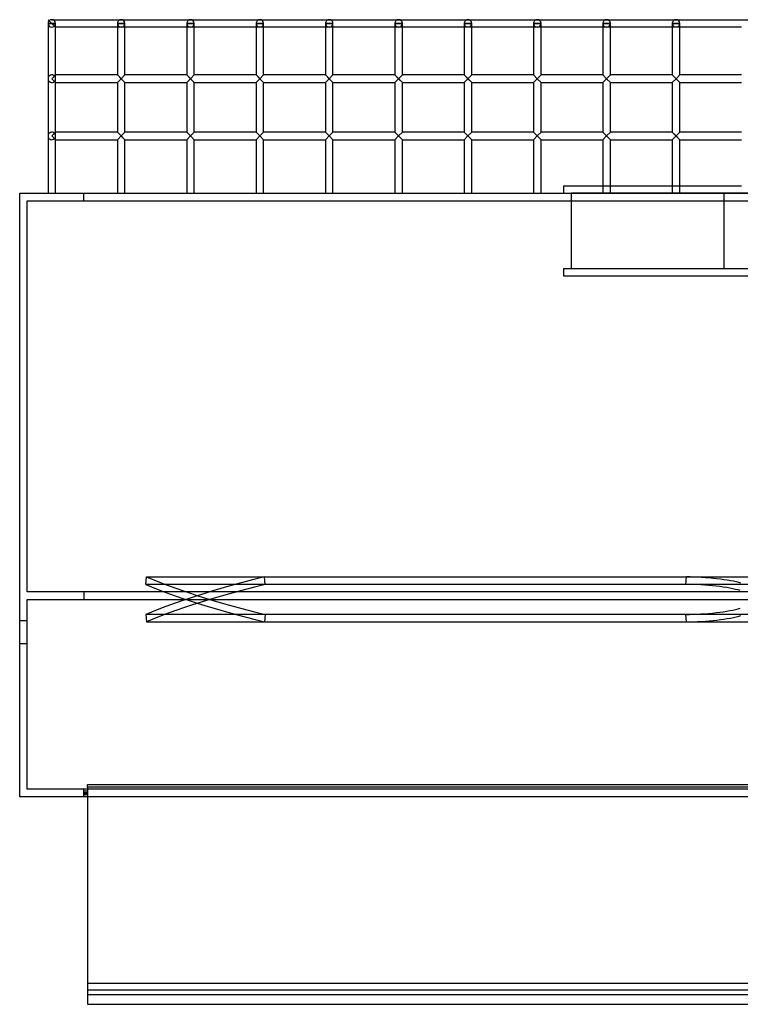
# Model space of a CAD drawing. Header units: millimetres. Extents: x -572 to 572, y -338 to 315.
# Tile 1 of 5: x -572 to -95, y -338 to 315. Entities that reach past the tile are written whole.
import ezdxf

# ---------------------------------------------------------------- set-up
doc = ezdxf.new("R2010")
doc.units = ezdxf.units.MM
doc.layers.add('MAIN-1', color=7, linetype='Continuous')
doc.layers.add('MAIN-2', color=7, linetype='Continuous')

msp = doc.modelspace()

# ---------------------------------------------------------------- linework, layer by layer
at = {"layer": 'MAIN-1'}
for p, q in [((-551.25, 315), (-551.25, 315)), ((-551.25, 315), (-551.25, 315)), ((-551.25, 315), (-551.25, 315)), ((-551.25, 315), (-551.25, 315)), ((-551.25, 315), (-551.25, 315)), ((-551.25, 315), (-551.25, 315)), ((-551.25, 315), (551.25, 315)), ((-553.75, 312.5), (-553.75, 312.5)), ((-553.75, 312.5), (-553.75, 312.5)), ((-553.75, 312.5), (-553.75, 312.5)), ((-553.75, 312.5), (-553.75, 312.5)), ((-553.75, 312.5), (-553.75, 312.5)), ((-553.75, 312.5), (-553.75, 312.5)), ((-553.75, 312.5), (-553.75, 275.9)), ((-553.75, 312.5), (-553.75, 275.9)), ((-553.75, 312.5), (-548.75, 312.5)), ((-548.75, 278.4), (-548.75, 312.5)), ((-548.75, 310), (-548.75, 310)), ((-507.81, 310), (-548.75, 310)), ((-548.75, 278.4), (-548.75, 310)), ((-507.81, 312.5), (-507.81, 278.4)), ((-507.81, 312.5), (-502.81, 312.5)), ((-502.81, 278.4), (-502.81, 312.5)), ((-461.87, 310), (-502.81, 310)), ((-461.87, 312.5), (-461.87, 278.4)), ((-461.87, 312.5), (-456.88, 312.5)), ((-456.88, 278.4), (-456.88, 312.5)), ((-415.94, 310), (-456.88, 310)), ((-415.94, 312.5), (-415.94, 278.4)), ((-415.94, 312.5), (-410.94, 312.5)), ((-410.94, 278.4), (-410.94, 312.5)), ((-370, 310), (-410.94, 310)), ((-370, 312.5), (-370, 278.4)), ((-370, 312.5), (-365, 312.5)), ((-365, 278.4), (-365, 312.5)), ((-324.06, 310), (-365, 310)), ((-324.06, 312.5), (-324.06, 278.4)), ((-324.06, 312.5), (-319.06, 312.5)), ((-319.06, 278.4), (-319.06, 312.5)), ((-278.12, 310), (-319.06, 310)), ((-278.12, 312.5), (-278.12, 278.4)), ((-278.12, 312.5), (-273.13, 312.5)), ((-273.13, 278.4), (-273.13, 312.5)), ((-232.19, 310), (-273.13, 310)), ((-232.19, 312.5), (-232.19, 278.4)), ((-232.19, 312.5), (-227.19, 312.5)), ((-227.19, 278.4), (-227.19, 312.5)), ((-186.25, 310), (-227.19, 310)), ((-186.25, 312.5), (-186.25, 278.4)), ((-186.25, 312.5), (-181.25, 312.5)), ((-181.25, 278.4), (-181.25, 312.5)), ((-140.31, 310), (-181.25, 310)), ((-140.31, 312.5), (-140.31, 278.4)), ((-140.31, 312.5), (-135.31, 312.5)), ((-135.31, 278.4), (-135.31, 312.5)), ((-94.37, 310), (-135.31, 310)), ((-553.75, 275.9), (-553.75, 237.95)), ((-551.25, 275.9), (-548.75, 278.4)), ((-548.75, 273.4), (-551.25, 275.9)), ((-507.81, 278.4), (-548.75, 278.4)), ((-507.81, 278.4), (-502.81, 273.4)), ((-505.31, 275.9), (-507.81, 273.4)), ((-505.31, 275.9), (-502.81, 278.4)), ((-502.81, 273.4), (-505.31, 275.9)), ((-461.87, 278.4), (-502.81, 278.4)), ((-461.87, 278.4), (-456.88, 273.4)), ((-459.38, 275.9), (-461.87, 273.4)), ((-459.38, 275.9), (-456.88, 278.4)), ((-456.88, 273.4), (-459.38, 275.9)), ((-415.94, 278.4), (-456.88, 278.4)), ((-415.94, 278.4), (-410.94, 273.4)), ((-413.44, 275.9), (-415.94, 273.4)), ((-413.44, 275.9), (-410.94, 278.4)), ((-410.94, 273.4), (-413.44, 275.9)), ((-370, 278.4), (-410.94, 278.4)), ((-370, 278.4), (-365, 273.4)), ((-367.5, 275.9), (-370, 273.4)), ((-367.5, 275.9), (-365, 278.4)), ((-365, 273.4), (-367.5, 275.9)), ((-324.06, 278.4), (-365, 278.4)), ((-324.06, 278.4), (-319.06, 273.4)), ((-321.56, 275.9), (-324.06, 273.4)), ((-321.56, 275.9), (-319.06, 278.4)), ((-319.06, 273.4), (-321.56, 275.9)), ((-278.12, 278.4), (-319.06, 278.4)), ((-278.12, 278.4), (-273.13, 273.4)), ((-275.62, 275.9), (-278.12, 273.4)), ((-275.62, 275.9), (-273.13, 278.4)), ((-273.13, 273.4), (-275.62, 275.9)), ((-232.19, 278.4), (-273.13, 278.4)), ((-232.19, 278.4), (-229.69, 275.9)), ((-229.69, 275.9), (-232.19, 273.4)), ((-227.19, 278.4), (-229.69, 275.9)), ((-229.69, 275.9), (-227.19, 273.4)), ((-186.25, 278.4), (-227.19, 278.4)), ((-186.25, 278.4), (-183.75, 275.9)), ((-183.75, 275.9), (-186.25, 273.4)), ((-181.25, 278.4), (-183.75, 275.9)), ((-183.75, 275.9), (-181.25, 273.4)), ((-140.31, 278.4), (-181.25, 278.4)), ((-140.31, 278.4), (-137.81, 275.9)), ((-137.81, 275.9), (-140.31, 273.4)), ((-135.31, 278.4), (-137.81, 275.9)), ((-137.81, 275.9), (-135.31, 273.4)), ((-94.37, 278.4), (-135.31, 278.4)), ((-548.75, 240.45), (-548.75, 273.4)), ((-548.75, 240.45), (-548.75, 273.4)), ((-548.75, 273.4), (-507.81, 273.4)), ((-507.81, 273.4), (-507.81, 240.45)), ((-502.81, 240.45), (-502.81, 273.4)), ((-502.81, 273.4), (-461.87, 273.4)), ((-461.87, 273.4), (-461.87, 240.45)), ((-456.88, 240.45), (-456.88, 273.4)), ((-456.88, 273.4), (-415.94, 273.4)), ((-415.94, 273.4), (-415.94, 240.45)), ((-410.94, 240.45), (-410.94, 273.4)), ((-410.94, 273.4), (-370, 273.4)), ((-370, 273.4), (-370, 240.45)), ((-365, 240.45), (-365, 273.4)), ((-365, 273.4), (-324.06, 273.4)), ((-324.06, 273.4), (-324.06, 240.45)), ((-319.06, 240.45), (-319.06, 273.4)), ((-319.06, 273.4), (-278.12, 273.4)), ((-278.12, 273.4), (-278.12, 240.45)), ((-273.13, 240.45), (-273.13, 273.4)), ((-273.13, 273.4), (-232.19, 273.4)), ((-232.19, 273.4), (-232.19, 240.45)), ((-227.19, 240.45), (-227.19, 273.4)), ((-227.19, 273.4), (-186.25, 273.4)), ((-186.25, 273.4), (-186.25, 240.45)), ((-181.25, 240.45), (-181.25, 273.4)), ((-181.25, 273.4), (-140.31, 273.4)), ((-140.31, 273.4), (-140.31, 240.45)), ((-135.31, 240.45), (-135.31, 273.4)), ((-135.31, 273.4), (-94.37, 273.4)), ((-553.75, 237.95), (-553.75, 200)), ((-551.25, 237.95), (-548.75, 240.45)), ((-551.25, 237.95), (-548.75, 235.45)), ((-507.81, 240.45), (-548.75, 240.45)), ((-548.75, 200), (-548.75, 235.45)), ((-548.75, 200), (-548.75, 235.45)), ((-548.75, 235.45), (-507.81, 235.45)), ((-507.81, 240.45), (-505.31, 237.95)), ((-505.31, 237.95), (-507.81, 235.45)), ((-507.81, 235.45), (-507.81, 200)), ((-505.31, 237.95), (-502.81, 240.45)), ((-505.31, 237.95), (-502.81, 235.45)), ((-461.87, 240.45), (-502.81, 240.45)), ((-502.81, 200), (-502.81, 235.45)), ((-502.81, 235.45), (-461.87, 235.45)), ((-461.87, 240.45), (-459.38, 237.95)), ((-459.38, 237.95), (-461.87, 235.45)), ((-461.87, 235.45), (-461.87, 200)), ((-459.38, 237.95), (-456.88, 240.45)), ((-459.38, 237.95), (-456.88, 235.45)), ((-415.94, 240.45), (-456.88, 240.45)), ((-456.88, 200), (-456.88, 235.45)), ((-456.88, 235.45), (-415.94, 235.45)), ((-415.94, 240.45), (-413.44, 237.95)), ((-413.44, 237.95), (-415.94, 235.45)), ((-415.94, 235.45), (-415.94, 200)), ((-413.44, 237.95), (-410.94, 240.45)), ((-413.44, 237.95), (-410.94, 235.45)), ((-370, 240.45), (-410.94, 240.45)), ((-410.94, 200), (-410.94, 235.45)), ((-410.94, 235.45), (-370, 235.45)), ((-370, 240.45), (-367.5, 237.95)), ((-367.5, 237.95), (-370, 235.45)), ((-370, 235.45), (-370, 200)), ((-367.5, 237.95), (-365, 240.45)), ((-367.5, 237.95), (-365, 235.45)), ((-324.06, 240.45), (-365, 240.45)), ((-365, 200), (-365, 235.45)), ((-365, 235.45), (-324.06, 235.45)), ((-324.06, 240.45), (-321.56, 237.95)), ((-321.56, 237.95), (-324.06, 235.45)), ((-324.06, 235.45), (-324.06, 200)), ((-321.56, 237.95), (-319.06, 240.45)), ((-321.56, 237.95), (-319.06, 235.45)), ((-278.12, 240.45), (-319.06, 240.45)), ((-319.06, 200), (-319.06, 235.45)), ((-319.06, 235.45), (-278.12, 235.45)), ((-278.12, 240.45), (-275.62, 237.95)), ((-275.62, 237.95), (-278.12, 235.45)), ((-278.12, 235.45), (-278.12, 200)), ((-275.62, 237.95), (-273.13, 240.45)), ((-275.62, 237.95), (-273.13, 235.45)), ((-232.19, 240.45), (-273.13, 240.45)), ((-273.13, 200), (-273.13, 235.45)), ((-273.13, 235.45), (-232.19, 235.45)), ((-232.19, 240.45), (-227.19, 235.45)), ((-229.69, 237.95), (-232.19, 235.45)), ((-232.19, 235.45), (-232.19, 200)), ((-229.69, 237.95), (-227.19, 240.45)), ((-227.19, 235.45), (-229.69, 237.95)), ((-186.25, 240.45), (-227.19, 240.45)), ((-227.19, 200), (-227.19, 235.45)), ((-227.19, 235.45), (-186.25, 235.45)), ((-186.25, 240.45), (-181.25, 235.45)), ((-183.75, 237.95), (-186.25, 235.45)), ((-186.25, 235.45), (-186.25, 200)), ((-183.75, 237.95), (-181.25, 240.45)), ((-181.25, 235.45), (-183.75, 237.95)), ((-140.31, 240.45), (-181.25, 240.45)), ((-181.25, 200), (-181.25, 235.45)), ((-181.25, 235.45), (-140.31, 235.45)), ((-140.31, 240.45), (-135.31, 235.45)), ((-137.81, 237.95), (-140.31, 235.45)), ((-140.31, 235.45), (-140.31, 200)), ((-137.81, 237.95), (-135.31, 240.45)), ((-135.31, 235.45), (-137.81, 237.95)), ((-94.37, 240.45), (-135.31, 240.45)), ((-135.31, 200), (-135.31, 235.45)), ((-135.31, 235.45), (-94.37, 235.45)), ((-212, 205), (-186.25, 205)), ((-212, 200), (-212, 205)), ((-181.25, 205), (-140.31, 205)), ((-135.31, 205), (-94.37, 205)), ((-572.5, 200), (572.5, 200)), ((-572.5, -200), (-572.5, 200)), ((572.5, -200), (-572.5, -200)), ((-527.5, -200), (-527.5, -337.53)), ((-527.5, -337.53), (527.5, -337.53))]:
    msp.add_line(p, q, dxfattribs=at)
for centre, start, end in [((-551.25, 312.5), 89.99998, 180.00002), ((-551.25, 312.5), 146.25, 180.00002), ((-551.25, 312.5), 123.75, 134.99997), ((-551.25, 312.5), 0, 89.99998), ((-505.31, 312.5), 89.99998, 180.00002), ((-505.31, 312.5), 0, 89.99998), ((-459.38, 312.5), 89.99998, 180.00002), ((-459.38, 312.5), 0, 89.99998), ((-413.44, 312.5), 89.99998, 180.00002), ((-413.44, 312.5), 0, 89.99998), ((-367.5, 312.5), 89.99998, 180.00002), ((-367.5, 312.5), 0, 89.99998), ((-321.56, 312.5), 89.99998, 180.00002), ((-321.56, 312.5), 0, 89.99998), ((-275.62, 312.5), 89.99998, 180.00002), ((-275.62, 312.5), 0, 89.99998), ((-229.69, 312.5), 89.99998, 180.00002), ((-229.69, 312.5), 0, 89.99998), ((-183.75, 312.5), 89.99998, 180.00002), ((-183.75, 312.5), 0, 89.99998), ((-137.81, 312.5), 89.99998, 180.00002), ((-137.81, 312.5), 0, 89.99998)]:
    msp.add_arc(centre, 2.5, start, end, dxfattribs=at)
at = {"layer": 'MAIN-2'}
for p, q in [((-553.75, 315), (-548.75, 310)), ((-553.75, 315), (-548.75, 310)), ((-551.25, 315), (-551.25, 315)), ((-551.25, 315), (-551.25, 315)), ((-551.25, 315), (-551.25, 315)), ((-551.25, 315), (-551.25, 315)), ((-551.25, 315), (-551.25, 315)), ((-551.25, 315), (-551.25, 315)), ((-553.75, 312.5), (-553.75, 312.5)), ((-553.75, 312.5), (-553.75, 312.5)), ((-553.75, 312.5), (-553.75, 312.5)), ((-553.75, 312.5), (-553.75, 312.5)), ((-553.75, 312.5), (-553.75, 312.5)), ((-553.75, 312.5), (-553.75, 312.5)), ((-553.75, 312.5), (-553.75, 312.5)), ((-553.75, 312.5), (-553.75, 312.5)), ((-553.75, 312.5), (-553.75, 312.5)), ((-553.75, 312.5), (-553.75, 312.5)), ((-553.75, 312.5), (-553.75, 312.5)), ((-553.75, 312.5), (-553.75, 312.5)), ((-553.75, 312.5), (-553.75, 312.5)), ((-548.75, 312.5), (-553.75, 312.5)), ((-548.75, 310), (-549.48, 310.73)), ((-548.75, 310), (-549.48, 310.73)), ((-548.75, 310), (-549.48, 310.73)), ((-548.75, 310), (-549.48, 310.73)), ((-549.48, 310.73), (-548.75, 310)), ((-549.48, 310.73), (-548.75, 310)), ((-549.48, 310.73), (-548.75, 310)), ((-549.48, 310.73), (-548.75, 310)), ((-549.48, 310.73), (-548.75, 310)), ((-549.48, 310.73), (-548.75, 310)), ((-548.75, 312.5), (-548.75, 312.5)), ((-548.75, 312.5), (-548.75, 312.5)), ((-548.75, 312.5), (-548.75, 312.5)), ((-548.75, 312.5), (-548.75, 312.5)), ((-548.75, 312.5), (-548.75, 312.5)), ((-548.75, 312.5), (-548.75, 312.5)), ((-548.75, 312.5), (-548.75, 312.5)), ((-507.81, 312.5), (-507.81, 312.5)), ((-507.81, 312.5), (-507.81, 312.5)), ((-507.81, 312.5), (-507.81, 312.5)), ((-507.81, 312.5), (-507.81, 312.5)), ((-507.81, 312.5), (-507.81, 312.5)), ((-507.81, 312.5), (-507.81, 312.5)), ((-507.81, 312.5), (-507.81, 312.5)), ((-502.81, 312.5), (-507.81, 312.5)), ((-502.81, 310), (-507.81, 310)), ((-502.81, 312.5), (-502.81, 312.5)), ((-502.81, 312.5), (-502.81, 312.5)), ((-502.81, 312.5), (-502.81, 312.5)), ((-502.81, 312.5), (-502.81, 312.5)), ((-502.81, 312.5), (-502.81, 312.5)), ((-502.81, 312.5), (-502.81, 312.5)), ((-502.81, 312.5), (-502.81, 312.5)), ((-461.87, 312.5), (-461.87, 312.5)), ((-461.87, 312.5), (-461.87, 312.5)), ((-461.87, 312.5), (-461.87, 312.5)), ((-461.87, 312.5), (-461.87, 312.5)), ((-461.87, 312.5), (-461.87, 312.5)), ((-461.87, 312.5), (-461.87, 312.5)), ((-461.87, 312.5), (-461.87, 312.5)), ((-456.88, 312.5), (-461.87, 312.5)), ((-456.88, 310), (-461.87, 310)), ((-456.88, 312.5), (-456.88, 312.5)), ((-456.88, 312.5), (-456.88, 312.5)), ((-456.88, 312.5), (-456.88, 312.5)), ((-456.88, 312.5), (-456.88, 312.5)), ((-456.88, 312.5), (-456.88, 312.5)), ((-456.88, 312.5), (-456.88, 312.5)), ((-456.88, 312.5), (-456.88, 312.5)), ((-415.94, 312.5), (-415.94, 312.5)), ((-415.94, 312.5), (-415.94, 312.5)), ((-415.94, 312.5), (-415.94, 312.5)), ((-415.94, 312.5), (-415.94, 312.5)), ((-415.94, 312.5), (-415.94, 312.5)), ((-415.94, 312.5), (-415.94, 312.5)), ((-415.94, 312.5), (-415.94, 312.5)), ((-410.94, 312.5), (-415.94, 312.5)), ((-410.94, 310), (-415.94, 310)), ((-410.94, 312.5), (-410.94, 312.5)), ((-410.94, 312.5), (-410.94, 312.5)), ((-410.94, 312.5), (-410.94, 312.5)), ((-410.94, 312.5), (-410.94, 312.5)), ((-410.94, 312.5), (-410.94, 312.5)), ((-410.94, 312.5), (-410.94, 312.5)), ((-410.94, 312.5), (-410.94, 312.5)), ((-370, 312.5), (-370, 312.5)), ((-370, 312.5), (-370, 312.5)), ((-370, 312.5), (-370, 312.5)), ((-370, 312.5), (-370, 312.5)), ((-370, 312.5), (-370, 312.5)), ((-370, 312.5), (-370, 312.5)), ((-370, 312.5), (-370, 312.5)), ((-365, 312.5), (-370, 312.5)), ((-365, 310), (-370, 310)), ((-365, 312.5), (-365, 312.5)), ((-365, 312.5), (-365, 312.5)), ((-365, 312.5), (-365, 312.5)), ((-365, 312.5), (-365, 312.5)), ((-365, 312.5), (-365, 312.5)), ((-365, 312.5), (-365, 312.5)), ((-365, 312.5), (-365, 312.5)), ((-324.06, 312.5), (-324.06, 312.5)), ((-324.06, 312.5), (-324.06, 312.5)), ((-324.06, 312.5), (-324.06, 312.5)), ((-324.06, 312.5), (-324.06, 312.5)), ((-324.06, 312.5), (-324.06, 312.5)), ((-324.06, 312.5), (-324.06, 312.5)), ((-324.06, 312.5), (-324.06, 312.5)), ((-319.06, 312.5), (-324.06, 312.5)), ((-319.06, 310), (-324.06, 310)), ((-319.06, 312.5), (-319.06, 312.5)), ((-319.06, 312.5), (-319.06, 312.5)), ((-319.06, 312.5), (-319.06, 312.5)), ((-319.06, 312.5), (-319.06, 312.5)), ((-319.06, 312.5), (-319.06, 312.5)), ((-319.06, 312.5), (-319.06, 312.5)), ((-319.06, 312.5), (-319.06, 312.5)), ((-278.12, 312.5), (-278.12, 312.5)), ((-278.12, 312.5), (-278.12, 312.5)), ((-278.12, 312.5), (-278.12, 312.5)), ((-278.12, 312.5), (-278.12, 312.5)), ((-278.12, 312.5), (-278.12, 312.5)), ((-278.12, 312.5), (-278.12, 312.5)), ((-278.12, 312.5), (-278.12, 312.5)), ((-273.13, 312.5), (-278.12, 312.5)), ((-273.13, 310), (-278.12, 310)), ((-273.13, 312.5), (-273.13, 312.5)), ((-273.13, 312.5), (-273.13, 312.5)), ((-273.13, 312.5), (-273.13, 312.5)), ((-273.13, 312.5), (-273.13, 312.5)), ((-273.13, 312.5), (-273.13, 312.5)), ((-273.13, 312.5), (-273.13, 312.5)), ((-273.13, 312.5), (-273.13, 312.5)), ((-232.19, 312.5), (-232.19, 312.5)), ((-232.19, 312.5), (-232.19, 312.5)), ((-232.19, 312.5), (-232.19, 312.5)), ((-232.19, 312.5), (-232.19, 312.5)), ((-232.19, 312.5), (-232.19, 312.5)), ((-232.19, 312.5), (-232.19, 312.5)), ((-232.19, 312.5), (-232.19, 312.5)), ((-227.19, 312.5), (-232.19, 312.5)), ((-227.19, 310), (-232.19, 310)), ((-227.19, 312.5), (-227.19, 312.5)), ((-227.19, 312.5), (-227.19, 312.5)), ((-227.19, 312.5), (-227.19, 312.5)), ((-227.19, 312.5), (-227.19, 312.5)), ((-227.19, 312.5), (-227.19, 312.5)), ((-227.19, 312.5), (-227.19, 312.5)), ((-227.19, 312.5), (-227.19, 312.5)), ((-186.25, 312.5), (-186.25, 312.5)), ((-186.25, 312.5), (-186.25, 312.5)), ((-186.25, 312.5), (-186.25, 312.5)), ((-186.25, 312.5), (-186.25, 312.5)), ((-186.25, 312.5), (-186.25, 312.5)), ((-186.25, 312.5), (-186.25, 312.5)), ((-186.25, 312.5), (-186.25, 312.5)), ((-181.25, 312.5), (-186.25, 312.5)), ((-181.25, 310), (-186.25, 310)), ((-181.25, 312.5), (-181.25, 312.5)), ((-181.25, 312.5), (-181.25, 312.5)), ((-181.25, 312.5), (-181.25, 312.5)), ((-181.25, 312.5), (-181.25, 312.5)), ((-181.25, 312.5), (-181.25, 312.5)), ((-181.25, 312.5), (-181.25, 312.5)), ((-181.25, 312.5), (-181.25, 312.5)), ((-140.31, 312.5), (-140.31, 312.5)), ((-140.31, 312.5), (-140.31, 312.5)), ((-140.31, 312.5), (-140.31, 312.5)), ((-140.31, 312.5), (-140.31, 312.5)), ((-140.31, 312.5), (-140.31, 312.5)), ((-140.31, 312.5), (-140.31, 312.5)), ((-140.31, 312.5), (-140.31, 312.5)), ((-135.31, 312.5), (-140.31, 312.5)), ((-135.31, 310), (-140.31, 310)), ((-135.31, 312.5), (-135.31, 312.5)), ((-135.31, 312.5), (-135.31, 312.5)), ((-135.31, 312.5), (-135.31, 312.5)), ((-135.31, 312.5), (-135.31, 312.5)), ((-135.31, 312.5), (-135.31, 312.5)), ((-135.31, 312.5), (-135.31, 312.5)), ((-135.31, 312.5), (-135.31, 312.5)), ((-553.75, 275.9), (-553.75, 275.9)), ((-553.75, 275.9), (-553.75, 275.9)), ((-553.75, 275.9), (-553.75, 275.9)), ((-553.75, 275.9), (-553.75, 275.9)), ((-553.75, 275.9), (-553.75, 275.9)), ((-553.75, 275.9), (-553.75, 275.9)), ((-553.75, 275.9), (-553.75, 275.9)), ((-548.75, 278.4), (-551.25, 275.9)), ((-551.25, 275.9), (-548.75, 273.4)), ((-549.48, 277.67), (-548.75, 278.4)), ((-548.75, 278.4), (-549.48, 277.67)), ((-548.75, 273.4), (-549.48, 274.13)), ((-549.48, 274.13), (-548.75, 273.4)), ((-548.75, 273.4), (-548.75, 278.4)), ((-548.75, 275.9), (-548.75, 275.9)), ((-548.75, 275.9), (-548.75, 275.9)), ((-548.75, 275.9), (-548.75, 275.9)), ((-548.75, 275.9), (-548.75, 275.9)), ((-548.75, 275.9), (-548.75, 275.9)), ((-548.75, 275.9), (-548.75, 275.9)), ((-548.75, 275.9), (-548.75, 275.9)), ((-505.31, 275.9), (-507.81, 278.4)), ((-507.81, 278.4), (-502.81, 273.4)), ((-505.31, 275.9), (-507.81, 278.4)), ((-505.31, 275.9), (-507.81, 273.4)), ((-507.81, 273.4), (-505.31, 275.9)), ((-507.81, 273.4), (-505.31, 275.9)), ((-502.81, 278.4), (-505.31, 275.9)), ((-505.31, 275.9), (-502.81, 278.4)), ((-502.81, 278.4), (-505.31, 275.9)), ((-502.81, 273.4), (-505.31, 275.9)), ((-505.31, 275.9), (-502.81, 273.4)), ((-505.31, 275.9), (-502.81, 273.4)), ((-459.38, 275.9), (-461.87, 278.4)), ((-461.87, 278.4), (-456.88, 273.4)), ((-459.38, 275.9), (-461.87, 278.4)), ((-459.38, 275.9), (-461.87, 273.4)), ((-461.87, 273.4), (-459.38, 275.9)), ((-461.87, 273.4), (-459.38, 275.9)), ((-456.88, 278.4), (-459.38, 275.9)), ((-459.38, 275.9), (-456.88, 278.4)), ((-456.88, 278.4), (-459.38, 275.9)), ((-456.88, 273.4), (-459.38, 275.9)), ((-459.38, 275.9), (-456.88, 273.4)), ((-459.38, 275.9), (-456.88, 273.4)), ((-413.44, 275.9), (-415.94, 278.4)), ((-415.94, 278.4), (-410.94, 273.4)), ((-413.44, 275.9), (-415.94, 278.4)), ((-413.44, 275.9), (-415.94, 273.4)), ((-415.94, 273.4), (-413.44, 275.9)), ((-415.94, 273.4), (-413.44, 275.9)), ((-410.94, 278.4), (-413.44, 275.9)), ((-413.44, 275.9), (-410.94, 278.4)), ((-410.94, 278.4), (-413.44, 275.9)), ((-410.94, 273.4), (-413.44, 275.9)), ((-413.44, 275.9), (-410.94, 273.4)), ((-413.44, 275.9), (-410.94, 273.4)), ((-367.5, 275.9), (-370, 278.4)), ((-370, 278.4), (-365, 273.4)), ((-367.5, 275.9), (-370, 278.4)), ((-367.5, 275.9), (-370, 273.4)), ((-370, 273.4), (-367.5, 275.9)), ((-370, 273.4), (-367.5, 275.9)), ((-365, 278.4), (-367.5, 275.9)), ((-367.5, 275.9), (-365, 278.4)), ((-365, 278.4), (-367.5, 275.9)), ((-365, 273.4), (-367.5, 275.9)), ((-367.5, 275.9), (-365, 273.4)), ((-367.5, 275.9), (-365, 273.4)), ((-321.56, 275.9), (-324.06, 278.4)), ((-324.06, 278.4), (-319.06, 273.4)), ((-321.56, 275.9), (-324.06, 278.4)), ((-321.56, 275.9), (-324.06, 273.4)), ((-324.06, 273.4), (-321.56, 275.9)), ((-324.06, 273.4), (-321.56, 275.9)), ((-319.06, 278.4), (-321.56, 275.9)), ((-321.56, 275.9), (-319.06, 278.4)), ((-319.06, 278.4), (-321.56, 275.9)), ((-319.06, 273.4), (-321.56, 275.9)), ((-321.56, 275.9), (-319.06, 273.4)), ((-321.56, 275.9), (-319.06, 273.4)), ((-275.62, 275.9), (-278.12, 278.4)), ((-278.12, 278.4), (-273.13, 273.4)), ((-275.62, 275.9), (-278.12, 278.4)), ((-275.62, 275.9), (-278.12, 273.4)), ((-278.12, 273.4), (-275.62, 275.9)), ((-278.12, 273.4), (-275.62, 275.9)), ((-273.13, 278.4), (-275.62, 275.9)), ((-275.62, 275.9), (-273.13, 278.4)), ((-273.13, 278.4), (-275.62, 275.9)), ((-273.13, 273.4), (-275.62, 275.9)), ((-275.62, 275.9), (-273.13, 273.4)), ((-275.62, 275.9), (-273.13, 273.4)), ((-232.19, 278.4), (-229.69, 275.9)), ((-232.19, 278.4), (-229.69, 275.9)), ((-229.69, 275.9), (-232.19, 278.4)), ((-229.69, 275.9), (-232.19, 273.4)), ((-229.69, 275.9), (-232.19, 273.4)), ((-232.19, 273.4), (-229.69, 275.9)), ((-227.19, 278.4), (-229.69, 275.9)), ((-229.69, 275.9), (-227.19, 278.4)), ((-227.19, 278.4), (-229.69, 275.9)), ((-227.19, 273.4), (-229.69, 275.9)), ((-229.69, 275.9), (-227.19, 273.4)), ((-229.69, 275.9), (-227.19, 273.4)), ((-186.25, 278.4), (-183.75, 275.9)), ((-186.25, 278.4), (-183.75, 275.9)), ((-183.75, 275.9), (-186.25, 278.4)), ((-183.75, 275.9), (-186.25, 273.4)), ((-183.75, 275.9), (-186.25, 273.4)), ((-186.25, 273.4), (-183.75, 275.9)), ((-181.25, 278.4), (-183.75, 275.9)), ((-183.75, 275.9), (-181.25, 278.4)), ((-181.25, 278.4), (-183.75, 275.9)), ((-181.25, 273.4), (-183.75, 275.9)), ((-183.75, 275.9), (-181.25, 273.4)), ((-183.75, 275.9), (-181.25, 273.4)), ((-140.31, 278.4), (-137.81, 275.9)), ((-140.31, 278.4), (-137.81, 275.9)), ((-137.81, 275.9), (-140.31, 278.4)), ((-137.81, 275.9), (-140.31, 273.4)), ((-137.81, 275.9), (-140.31, 273.4)), ((-140.31, 273.4), (-137.81, 275.9)), ((-135.31, 278.4), (-137.81, 275.9)), ((-137.81, 275.9), (-135.31, 278.4)), ((-135.31, 278.4), (-137.81, 275.9)), ((-135.31, 273.4), (-137.81, 275.9)), ((-137.81, 275.9), (-135.31, 273.4)), ((-137.81, 275.9), (-135.31, 273.4)), ((-553.75, 237.95), (-553.75, 237.95)), ((-553.75, 237.95), (-553.75, 237.95)), ((-553.75, 237.95), (-553.75, 237.95)), ((-553.75, 237.95), (-553.75, 237.95)), ((-553.75, 237.95), (-553.75, 237.95)), ((-553.75, 237.95), (-553.75, 237.95)), ((-553.75, 237.95), (-553.75, 237.95)), ((-548.75, 240.45), (-551.25, 237.95)), ((-551.25, 237.95), (-548.75, 235.45)), ((-549.48, 239.72), (-548.75, 240.45)), ((-548.75, 240.45), (-549.48, 239.72)), ((-549.48, 236.18), (-548.75, 235.45)), ((-549.48, 236.18), (-548.75, 235.45)), ((-548.75, 235.45), (-548.75, 240.45)), ((-548.75, 237.95), (-548.75, 237.95)), ((-548.75, 237.95), (-548.75, 237.95)), ((-548.75, 237.95), (-548.75, 237.95)), ((-548.75, 237.95), (-548.75, 237.95)), ((-548.75, 237.95), (-548.75, 237.95)), ((-548.75, 237.95), (-548.75, 237.95)), ((-548.75, 237.95), (-548.75, 237.95)), ((-507.81, 240.45), (-502.81, 235.45)), ((-507.81, 240.45), (-505.31, 237.95)), ((-507.81, 240.45), (-505.31, 237.95)), ((-505.31, 237.95), (-507.81, 235.45)), ((-507.81, 235.45), (-505.31, 237.95)), ((-507.81, 235.45), (-505.31, 237.95)), ((-505.31, 237.95), (-502.81, 240.45)), ((-502.81, 240.45), (-505.31, 237.95)), ((-502.81, 240.45), (-505.31, 237.95)), ((-505.31, 237.95), (-502.81, 235.45)), ((-505.31, 237.95), (-502.81, 235.45)), ((-505.31, 237.95), (-502.81, 235.45)), ((-461.87, 240.45), (-459.38, 237.95)), ((-461.87, 240.45), (-459.38, 237.95)), ((-461.87, 240.45), (-459.38, 237.95)), ((-459.38, 237.95), (-461.87, 235.45)), ((-461.87, 235.45), (-459.38, 237.95)), ((-461.87, 235.45), (-459.38, 237.95)), ((-459.38, 237.95), (-456.88, 240.45)), ((-456.88, 240.45), (-459.38, 237.95)), ((-456.88, 240.45), (-459.38, 237.95)), ((-459.38, 237.95), (-456.88, 235.45)), ((-459.38, 237.95), (-456.88, 235.45)), ((-459.38, 237.95), (-456.88, 235.45)), ((-415.94, 240.45), (-413.44, 237.95)), ((-415.94, 240.45), (-413.44, 237.95)), ((-415.94, 240.45), (-413.44, 237.95)), ((-413.44, 237.95), (-415.94, 235.45)), ((-415.94, 235.45), (-413.44, 237.95)), ((-415.94, 235.45), (-413.44, 237.95)), ((-413.44, 237.95), (-410.94, 240.45)), ((-410.94, 240.45), (-413.44, 237.95)), ((-410.94, 240.45), (-413.44, 237.95)), ((-413.44, 237.95), (-410.94, 235.45)), ((-413.44, 237.95), (-410.94, 235.45)), ((-413.44, 237.95), (-410.94, 235.45)), ((-370, 240.45), (-367.5, 237.95)), ((-370, 240.45), (-367.5, 237.95)), ((-370, 240.45), (-367.5, 237.95)), ((-367.5, 237.95), (-370, 235.45)), ((-370, 235.45), (-367.5, 237.95)), ((-370, 235.45), (-367.5, 237.95)), ((-367.5, 237.95), (-365, 240.45)), ((-365, 240.45), (-367.5, 237.95)), ((-365, 240.45), (-367.5, 237.95)), ((-367.5, 237.95), (-365, 235.45)), ((-367.5, 237.95), (-365, 235.45)), ((-367.5, 237.95), (-365, 235.45)), ((-324.06, 240.45), (-321.56, 237.95)), ((-324.06, 240.45), (-321.56, 237.95)), ((-324.06, 240.45), (-321.56, 237.95)), ((-321.56, 237.95), (-324.06, 235.45)), ((-324.06, 235.45), (-321.56, 237.95)), ((-324.06, 235.45), (-321.56, 237.95)), ((-321.56, 237.95), (-319.06, 240.45)), ((-319.06, 240.45), (-321.56, 237.95)), ((-319.06, 240.45), (-321.56, 237.95)), ((-321.56, 237.95), (-319.06, 235.45)), ((-321.56, 237.95), (-319.06, 235.45)), ((-321.56, 237.95), (-319.06, 235.45)), ((-278.12, 240.45), (-275.62, 237.95)), ((-278.12, 240.45), (-275.62, 237.95)), ((-278.12, 240.45), (-275.62, 237.95)), ((-275.62, 237.95), (-278.12, 235.45)), ((-278.12, 235.45), (-275.62, 237.95)), ((-278.12, 235.45), (-275.62, 237.95)), ((-275.62, 237.95), (-273.13, 240.45)), ((-273.13, 240.45), (-275.62, 237.95)), ((-273.13, 240.45), (-275.62, 237.95)), ((-275.62, 237.95), (-273.13, 235.45)), ((-275.62, 237.95), (-273.13, 235.45)), ((-275.62, 237.95), (-273.13, 235.45)), ((-232.19, 240.45), (-227.19, 235.45)), ((-229.69, 237.95), (-232.19, 240.45)), ((-229.69, 237.95), (-232.19, 240.45)), ((-229.69, 237.95), (-232.19, 235.45)), ((-232.19, 235.45), (-229.69, 237.95)), ((-232.19, 235.45), (-229.69, 237.95)), ((-229.69, 237.95), (-227.19, 240.45)), ((-227.19, 240.45), (-229.69, 237.95)), ((-227.19, 240.45), (-229.69, 237.95)), ((-227.19, 235.45), (-229.69, 237.95)), ((-229.69, 237.95), (-227.19, 235.45)), ((-229.69, 237.95), (-227.19, 235.45)), ((-186.25, 240.45), (-181.25, 235.45)), ((-183.75, 237.95), (-186.25, 240.45)), ((-183.75, 237.95), (-186.25, 240.45)), ((-183.75, 237.95), (-186.25, 235.45)), ((-186.25, 235.45), (-183.75, 237.95)), ((-186.25, 235.45), (-183.75, 237.95)), ((-183.75, 237.95), (-181.25, 240.45)), ((-181.25, 240.45), (-183.75, 237.95)), ((-181.25, 240.45), (-183.75, 237.95)), ((-181.25, 235.45), (-183.75, 237.95)), ((-183.75, 237.95), (-181.25, 235.45)), ((-183.75, 237.95), (-181.25, 235.45)), ((-140.31, 240.45), (-135.31, 235.45)), ((-137.81, 237.95), (-140.31, 240.45)), ((-137.81, 237.95), (-140.31, 240.45)), ((-137.81, 237.95), (-140.31, 235.45)), ((-140.31, 235.45), (-137.81, 237.95)), ((-140.31, 235.45), (-137.81, 237.95)), ((-137.81, 237.95), (-135.31, 240.45)), ((-135.31, 240.45), (-137.81, 237.95)), ((-135.31, 240.45), (-137.81, 237.95)), ((-135.31, 235.45), (-137.81, 237.95)), ((-137.81, 237.95), (-135.31, 235.45)), ((-137.81, 237.95), (-135.31, 235.45)), ((-186.25, 205), (-181.25, 205)), ((-140.31, 205), (-135.31, 205)), ((-572.5, 200), (-572.5, 200)), ((-530, 200), (-530, 200)), ((-530, 195), (-530, 200)), ((-106.16, 199.99), (-207, 199.99)), ((-207, 150), (-207, 199.99)), ((-202, 199.99), (-202, 200)), ((-106.16, 199.99), (-106.16, 150)), ((453.84, 199.99), (-106.16, 199.99)), ((-567.5, 195), (567.5, 195)), ((-567.5, -64.2), (-567.5, 195)), ((-567.5, 195), (-567.5, 195)), ((-530, 195), (-530, 195)), ((-212, 150), (-66.87, 150)), ((-212, 145), (-212, 150)), ((212, 145), (-212, 145)), ((-488.88, -59.23), (-488.49, -54.29)), ((-488.49, -54.29), (-130.87, -54.29)), ((-410.36, -54.29), (-52.74, -54.29)), ((-409.96, -59.23), (-410.36, -54.29)), ((-131.26, -59.23), (-130.87, -54.29)), ((-567.5, -64.2), (-567.5, -64.2)), ((389.42, -64.2), (-567.5, -64.2)), ((-530, -64.2), (-530, -69.2)), ((-131.26, -59.23), (-488.88, -59.23)), ((-52.35, -59.23), (-409.96, -59.23)), ((-567.5, -69.2), (389.42, -69.2)), ((-567.5, -69.2), (-567.5, -69.2)), ((-567.5, -195), (-567.5, -69.2)), ((-567.5, -83.5), (-572.5, -83.5)), ((-567.5, -83.5), (-572.5, -83.5)), ((-131.26, -79.17), (-488.88, -79.17)), ((-488.88, -79.17), (-488.49, -84.11)), ((-488.49, -84.11), (-130.87, -84.11)), ((-409.96, -79.17), (-410.36, -84.11)), ((-410.36, -84.11), (-52.74, -84.11)), ((-52.35, -79.17), (-409.96, -79.17)), ((-130.87, -84.11), (-131.26, -79.17)), ((-572.5, -98.5), (-567.5, -98.5)), ((-572.5, -98.5), (-567.5, -98.5)), ((567.5, -195), (-567.5, -195)), ((-567.5, -195), (-567.5, -195)), ((-530, -200), (-530, -195)), ((-530, -195), (-530, -195)), ((-527.5, -191.97), (527.5, -191.97)), ((-527.5, -191.97), (527.5, -191.97)), ((-527.5, -191.97), (527.5, -191.97)), ((-527.5, -191.97), (527.5, -191.97)), ((-527.5, -191.97), (527.5, -191.97)), ((-527.5, -191.97), (527.5, -191.97)), ((-527.5, -191.97), (527.5, -191.97)), ((-527.5, -193.52), (-527.5, -191.97)), ((527.5, -193.52), (-527.5, -193.52)), ((527.5, -193.52), (-527.5, -193.52)), ((527.5, -193.52), (-527.5, -193.52)), ((527.5, -193.52), (-527.5, -193.52)), ((527.5, -193.52), (-527.5, -193.52)), ((527.5, -193.52), (-527.5, -193.52)), ((527.5, -193.52), (-527.5, -193.52)), ((-527.5, -193.52), (-527.5, -200)), ((-572.5, -200), (-572.5, -200)), ((-527.5, -196.25), (-530, -196.25)), ((-527.5, -196.25), (-530, -196.25)), ((-527.5, -196.25), (-530, -196.25)), ((-527.5, -196.25), (-530, -196.25)), ((-527.5, -196.25), (-530, -196.25)), ((-527.5, -196.25), (-530, -196.25)), ((-527.5, -196.25), (-530, -196.25)), ((-530, -197.11), (-527.5, -197.11)), ((-530, -197.11), (-527.5, -197.11)), ((-530, -197.11), (-527.5, -197.11)), ((-530, -197.11), (-527.5, -197.11)), ((-530, -197.11), (-527.5, -197.11)), ((-530, -197.11), (-527.5, -197.11)), ((-530, -197.11), (-527.5, -197.11)), ((-527.5, -197.89), (-530, -197.89)), ((-527.5, -197.89), (-530, -197.89)), ((-527.5, -197.89), (-530, -197.89)), ((-527.5, -197.89), (-530, -197.89)), ((-527.5, -197.89), (-530, -197.89)), ((-527.5, -197.89), (-530, -197.89)), ((-527.5, -197.89), (-530, -197.89)), ((-527.5, -198.75), (-530, -198.75)), ((-527.5, -198.75), (-530, -198.75)), ((-527.5, -198.75), (-530, -198.75)), ((-527.5, -198.75), (-530, -198.75)), ((-527.5, -198.75), (-530, -198.75)), ((-527.5, -198.75), (-530, -198.75)), ((-527.5, -198.75), (-530, -198.75)), ((-530, -200), (-530, -200)), ((-527.5, -323.42), (527.5, -323.42)), ((527.5, -328.18), (-527.5, -328.18)), ((527.5, -328.18), (-527.5, -328.18)), ((527.5, -328.18), (-527.5, -328.18)), ((527.5, -328.18), (-527.5, -328.18)), ((527.5, -328.18), (-527.5, -328.18)), ((527.5, -328.18), (-527.5, -328.18)), ((527.5, -328.18), (-527.5, -328.18)), ((527.5, -331.23), (-527.5, -331.23)), ((527.5, -331.23), (-527.5, -331.23)), ((527.5, -331.23), (-527.5, -331.23)), ((527.5, -331.23), (-527.5, -331.23)), ((527.5, -331.23), (-527.5, -331.23)), ((527.5, -331.23), (-527.5, -331.23)), ((527.5, -331.23), (-527.5, -331.23))]:
    msp.add_line(p, q, dxfattribs=at)
for centre, major_axis, ratio, start_param, end_param in [((-551.25, 312.5), (2.5, 0), 1, 3.141593, 6.283185), ((-505.31, 312.5), (2.5, 0), 1, 3.141593, 6.283185), ((-459.38, 312.5), (2.5, 0), 1, 3.141593, 6.283185), ((-413.44, 312.5), (2.5, 0), 1, 3.141593, 6.283185), ((-367.5, 312.5), (2.5, 0), 1, 3.141593, 6.283185), ((-321.56, 312.5), (2.5, 0), 1, 3.141593, 6.283185), ((-275.62, 312.5), (2.5, 0), 1, 3.141593, 6.283185), ((-229.69, 312.5), (2.5, 0), 1, 3.141593, 6.283185), ((-183.75, 312.5), (2.5, 0), 1, 3.141593, 6.283185), ((-137.81, 312.5), (2.5, 0), 1, 3.141593, 6.283185), ((-551.25, 275.9), (-2.5, 0), 1, -2.356194, 0), ((-551.25, 275.9), (-2.5, 0), 1, 0, 2.356194), ((-551.25, 275.9), (2.5, 0), 1, 0, 0.785398), ((-551.25, 275.9), (2.5, 0), 1, -0.785398, 0), ((-551.25, 237.95), (-2.5, 0), 1, -2.356194, 0), ((-551.25, 237.95), (-2.5, 0), 1, 0, 2.356194), ((-551.25, 237.95), (2.5, 0), 1, 0, 0.785398), ((-551.25, 237.95), (2.5, 0), 1, -0.785398, 0), ((-0.2, -66.73), (-523.36, -41.45), 0.135476, -0.680993, -0.376966), ((0.2, -66.73), (-523.36, 41.45), 0.135476, 0.376966, 0.680993), ((-117.79, -58.44), (26.42, -2.09), 0.135476, 0.52898, 2.099776), ((-0.2, -71.67), (523.36, -41.45), 0.135476, -2.764626, -2.4606), ((0.2, -71.67), (523.36, 41.45), 0.135476, 2.4606, 2.764626), ((-118.18, -63.38), (-26.42, 2.09), 0.135476, -2.612613, -1.041817), ((-118.18, -75.02), (26.42, 2.09), 0.135476, -2.099776, -0.52898), ((-117.79, -79.96), (-26.42, -2.09), 0.135476, 1.041817, 2.612613)]:
    msp.add_ellipse(centre, major_axis=major_axis, ratio=ratio, start_param=start_param, end_param=end_param, dxfattribs=at)

doc.saveas('drawing.dxf')
